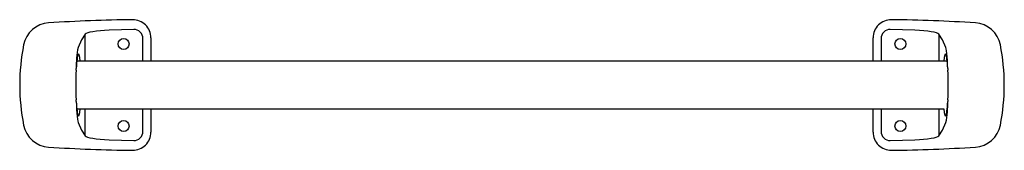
# Model space of a CAD drawing. Header units: millimetres. Extents: x 997.132 to 997.672, y 167.707 to 167.779.
import ezdxf

# ---------------------------------------------------------------- set-up
doc = ezdxf.new("R2010")
doc.units = ezdxf.units.MM
doc.layers.add('SANINDUSA', color=3, linetype='Continuous')

msp = doc.modelspace()

# ---------------------------------------------------------------- linework, layer by layer
at = {"layer": 'SANINDUSA'}
for p, q in [((997.1684167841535, 167.7563290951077), (997.1684167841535, 167.7711462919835)), ((997.1950264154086, 167.7737919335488), (997.1815316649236, 167.7734153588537)), ((997.6234192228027, 167.7734153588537), (997.6099244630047, 167.7737919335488)), ((997.6365340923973, 167.7711462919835), (997.6365340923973, 167.7563290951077)), ((997.2000847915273, 167.7563290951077), (997.2000847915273, 167.768822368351)), ((997.2044754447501, 167.7691552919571), (997.2044754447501, 167.768822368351)), ((997.2044754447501, 167.768822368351), (997.2044754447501, 167.7563290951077)), ((997.6004754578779, 167.768822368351), (997.6004754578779, 167.7691552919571)), ((997.6004754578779, 167.7563290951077), (997.6004754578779, 167.768822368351)), ((997.6048660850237, 167.768822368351), (997.6048660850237, 167.7563290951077)), ((997.6411550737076, 167.7563290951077), (997.1638292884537, 167.7563290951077)), ((997.163826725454, 167.7303290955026), (997.6392382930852, 167.7303290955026)), ((997.1684167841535, 167.7155118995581), (997.1684167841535, 167.7303290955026)), ((997.2000847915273, 167.7178358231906), (997.2000847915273, 167.7303290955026)), ((997.2044754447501, 167.7303290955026), (997.2044754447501, 167.7178358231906)), ((997.6004754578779, 167.7178358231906), (997.6004754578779, 167.7303290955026)), ((997.6048660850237, 167.7303290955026), (997.6048660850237, 167.7178358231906)), ((997.6365340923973, 167.7303290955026), (997.6365340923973, 167.7155118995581)), ((997.2044754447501, 167.7178358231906), (997.2044754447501, 167.7175028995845)), ((997.6004754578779, 167.7175028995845), (997.6004754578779, 167.7178358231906)), ((997.1815316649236, 167.7132428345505), (997.1950264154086, 167.7128662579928)), ((997.6099244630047, 167.7128662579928), (997.6234192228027, 167.7132428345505))]:
    msp.add_line(p, q, dxfattribs=at)
at = {"layer": 'SANINDUSA', "flags": 128}
for points in [[(997.1684167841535, 167.7711462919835), (997.1664605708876, 167.7680952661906), (997.1645147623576, 167.7639779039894)], [(997.1815316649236, 167.7734153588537), (997.1790596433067, 167.7732698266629), (997.176711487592, 167.7730770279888), (997.1745535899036, 167.7728399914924), (997.1726456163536, 167.7725639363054), (997.1710375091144, 167.7722522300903), (997.1697777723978, 167.7719127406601), (997.1688761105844, 167.7715359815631), (997.1684167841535, 167.7711462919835)], [(997.6365340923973, 167.7711462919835), (997.6360981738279, 167.7715227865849), (997.6352488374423, 167.7718875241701), (997.6340045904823, 167.7722313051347), (997.6324040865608, 167.7725473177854), (997.6304948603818, 167.7728276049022), (997.6283287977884, 167.7730684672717), (997.6259390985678, 167.7732664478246), (997.6234192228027, 167.7734153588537)], [(997.6404361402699, 167.7639779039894), (997.6384946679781, 167.7680872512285), (997.6365340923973, 167.7711462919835)], [(997.6414571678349, 167.7523527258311), (997.6414064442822, 167.7543637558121), (997.6413122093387, 167.7566802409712), (997.6411855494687, 167.7587832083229), (997.6410296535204, 167.7606098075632), (997.6408493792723, 167.7621125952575), (997.6406495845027, 167.7632442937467), (997.6404361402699, 167.7639779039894)], [(997.1634577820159, 167.7514274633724), (997.1634880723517, 167.7522039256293), (997.1634926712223, 167.7523250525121), (997.163493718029, 167.7523527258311)], [(997.163493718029, 167.7343054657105), (997.1635444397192, 167.7322944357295), (997.1636386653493, 167.7299779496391), (997.1637653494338, 167.7278749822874), (997.163921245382, 167.7260483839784), (997.1641015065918, 167.7245455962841), (997.1643013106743, 167.7234138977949), (997.1645147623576, 167.7226802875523)], [(997.641493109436, 167.7352307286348), (997.6414628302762, 167.7344542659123), (997.6414582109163, 167.7343331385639), (997.6414571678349, 167.7343054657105)], [(997.1645147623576, 167.7226802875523), (997.1664562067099, 167.7185709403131), (997.1684167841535, 167.7155118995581)], [(997.6365340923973, 167.7155118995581), (997.6384903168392, 167.7185629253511), (997.6404361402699, 167.7226802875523)], [(997.1684167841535, 167.7155118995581), (997.1688527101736, 167.7151354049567), (997.169702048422, 167.7147706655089), (997.1709462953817, 167.7144268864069), (997.1725467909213, 167.7141108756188), (997.1744560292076, 167.7138305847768), (997.1766220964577, 167.7135897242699), (997.1790117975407, 167.7133917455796), (997.1815316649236, 167.7132428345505)], [(997.6234192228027, 167.7132428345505), (997.625891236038, 167.7133883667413), (997.6282393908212, 167.7135811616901), (997.6303972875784, 167.7138182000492), (997.63230526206, 167.7140942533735), (997.6339133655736, 167.714405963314), (997.6351731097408, 167.7147454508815), (997.6360747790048, 167.7151222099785), (997.6365340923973, 167.7155118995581)]]:
    msp.add_lwpolyline(points, dxfattribs=at)
at = {"layer": 'SANINDUSA'}
for centre, radius in [((997.1894754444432, 167.7658290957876), 0.003), ((997.6154754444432, 167.7658290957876), 0.0029999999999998), ((997.1894754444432, 167.7208290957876), 0.003), ((997.6154754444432, 167.7208290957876), 0.0029999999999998)]:
    msp.add_circle(centre, radius, dxfattribs=at)
for centre, radius, start, end in [((997.1493482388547, 167.7624231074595), 0.0150103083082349, 93.73734707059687, 168.9091876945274), ((997.2044754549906, 166.9139190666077), 0.8653032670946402, 90.66989345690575, 93.71762435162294), ((997.1944726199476, 167.7691610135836), 0.0100028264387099, 359.9672267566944, 90.65258578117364), ((997.6104809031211, 167.7691583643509), 0.0100054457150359, 89.362741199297, 180.017593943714), ((997.6004755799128, 166.9139225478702), 0.8652997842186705, 86.28236981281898, 89.33011432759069), ((997.6556030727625, 167.7624236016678), 0.0150097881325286, 11.08927913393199, 86.26410913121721), ((997.1951288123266, 167.7688369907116), 0.0049560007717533, 359.8309522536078, 91.18388374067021), ((997.609825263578, 167.7688337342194), 0.0049591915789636, 88.85382778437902, 180.1313151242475), ((997.246553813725, 167.7433290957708), 0.1140734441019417, 168.8898550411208, 191.1101449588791), ((997.5583982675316, 167.7433290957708), 0.1140722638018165, 348.8897386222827, 11.1102613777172), ((997.2133588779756, 167.7538304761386), 0.0498870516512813, 168.2636763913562, 181.6974593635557), ((997.3082755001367, 167.7433290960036), 0.1450439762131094, 176.7992900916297, 183.2007099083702), ((998.1331546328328, 167.7709892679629), 0.4920505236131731, 182.17061179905, 182.2784332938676), ((997.4966666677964, 167.7433290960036), 0.1450526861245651, 356.7994824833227, 3.200517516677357), ((996.7302052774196, 167.7179404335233), 0.4335973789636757, 2.162997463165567, 2.285354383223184), ((997.5915926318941, 167.7328275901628), 0.0498864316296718, 348.2636753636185, 1.697624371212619), ((997.1493478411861, 167.7242346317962), 0.0150098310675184, 191.0894100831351, 266.2640551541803), ((997.6556026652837, 167.7242350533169), 0.0150102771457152, 273.7373276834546, 348.9092840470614), ((997.1944699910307, 167.7174998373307), 0.0100054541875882, 269.3626409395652, 0.017535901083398), ((997.1951256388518, 167.7178244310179), 0.0049591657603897, 268.8535442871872, 0.1316197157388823), ((997.6104782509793, 167.7174971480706), 0.0100027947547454, 179.9670554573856, 270.6526200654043), ((997.6098220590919, 167.7178211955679), 0.0049559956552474, 179.830891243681, 271.1839658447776), ((997.2044753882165, 168.5727382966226), 0.8653024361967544, 266.2823765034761, 269.3301103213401), ((997.6004753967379, 168.5727413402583), 0.8653054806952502, 270.6698933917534, 273.7176178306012)]:
    msp.add_arc(centre, radius, start, end, dxfattribs=at)
for centre, major_axis, ratio, start_param, end_param in [((997.1647542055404, 167.7433290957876), (0, 0.0169999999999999), 0.0874886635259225, 5.582973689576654, 7.294435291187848), ((997.6401966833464, 167.7433290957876), (0, 0.017), 0.0874886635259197, 5.271935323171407, 6.983396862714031), ((997.1647542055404, 167.7433290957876), (0, 0.0169999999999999), 0.0874886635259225, 2.130342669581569, 3.841804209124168), ((997.6401966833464, 167.7433290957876), (0, 0.017), 0.0874886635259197, 2.441381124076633, 4.152842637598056)]:
    msp.add_ellipse(centre, major_axis=major_axis, ratio=ratio, start_param=start_param, end_param=end_param, dxfattribs=at)

doc.saveas('drawing.dxf')
